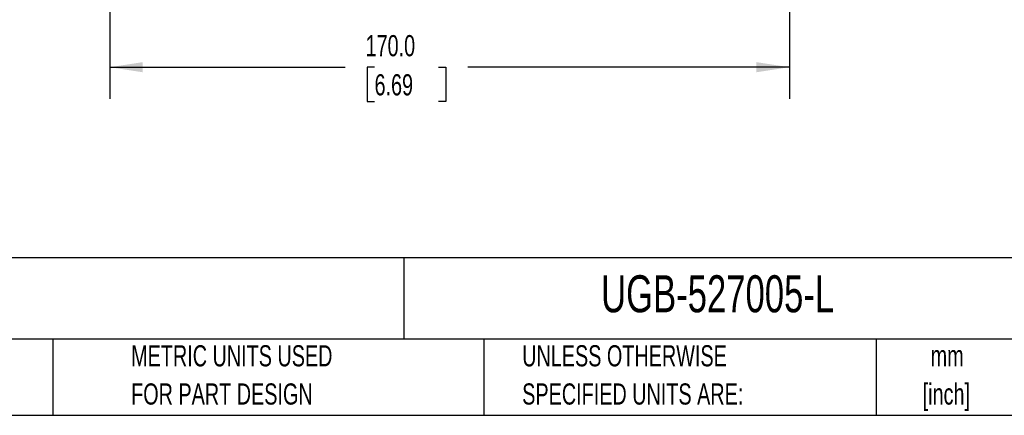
# Model space of a CAD drawing. Header units: millimetres. Extents: x 16 to 683, y 16 to 524.
# Tile 2 of 7: x 293 to 540, y 16 to 115. Entities that reach past the tile are written whole.
import ezdxf

# ---------------------------------------------------------------- set-up
doc = ezdxf.new("R2010")
doc.units = ezdxf.units.MM
doc.header["$LTSCALE"] = 2.5
doc.layers.add('DIMENSIONS', color=140, linetype='Continuous', lineweight=25)
doc.layers.add('TEXT', color=140, linetype='Continuous', lineweight=25)
doc.styles.add('SLDTEXTSTYLE0', font='TXT', dxfattribs={"width": 0.7})
doc.dimstyles.new('SLDDIMSTYLE1', dxfattribs={"dimtxt": 5.39502, "dimasz": 8.255, "dimexe": 0, "dimexo": 0.0625, "dimgap": 1.348755, "dimtad": 0, "dimtih": 1, "dimtoh": 1, "dimrnd": 1e-09, "dimzin": 4, "dimdsep": 46, "dimtxsty": 'SLDTEXTSTYLE0', "dimsah": 1, "dimcen": 0.09, "dimadec": 0, "dimazin": 1, "dimtfac": 1, "dimtofl": 0, "dimtmove": 0, "dimatfit": 3, "dimfxl": 0, "dimfrac": 2, "dimtolj": 1, "dimtzin": 12, "dimarcsym": 0})

# ---------------------------------------------------------------- blocks, each defined once
blk = doc.blocks.new('_D_6')
at = {"layer": 'DIMENSIONS'}
for p, q in [((485.86, 203.79), (485.86, 95.03)), ((315.86, 164.79), (315.86, 95.03)), ((315.86, 102.97), (374.77, 102.97)), ((382.08, 102.97), (380.27, 102.97)), ((380.27, 102.97), (380.27, 94.39)), ((398.11, 102.97), (399.92, 102.97)), ((399.92, 102.97), (399.92, 94.39)), ((485.86, 102.97), (405.42, 102.97)), ((380.27, 94.39), (382.08, 94.39)), ((399.92, 94.39), (398.11, 94.39))]:
    blk.add_line(p, q, dxfattribs=at)
for points in [[(315.86, 102.97), (324.11, 101.7), (324.11, 104.24)], [(485.86, 102.97), (477.6, 104.24), (477.6, 101.7)]]:
    blk.add_solid(points, dxfattribs=at)
at = {"layer": 'DIMENSIONS', "char_height": 5.292, "attachment_point": 1, "style": 'SLDTEXTSTYLE0'}
for s, insert in [('170.0', (379.84, 111)), ('6.69', (382.08, 101.21))]:
    blk.add_mtext(s, dxfattribs=dict(at, insert=insert))

msp = doc.modelspace()

# ---------------------------------------------------------------- linework, layer by layer
at = {"layer": 'TEXT'}
for p, q in [((682.625, 55.315), (15.875, 55.315)), ((389.397, 55.315), (389.397, 34.925)), ((682.625, 34.925), (15.875, 34.925)), ((301.616, 34.925), (301.616, 15.875)), ((409.45, 34.925), (409.45, 15.875)), ((507.561, 34.925), (507.561, 15.875)), ((15.875, 15.875), (682.625, 15.875))]:
    msp.add_line(p, q, dxfattribs=at)

# ---------------------------------------------------------------- texts
at = {"layer": 'TEXT', "style": 'SLDTEXTSTYLE0'}
for s, insert, char_height, attachment_point in [('IDEM REAR ESCAPE HANDLE, ROTARY, LEFT HAND. FOR USE WITH UGB SERIES UNIVERSAL GATE BOXES.', (19.914, 51.551), 4.63021, 1), ('UGB-527005-L', (438.754, 50.911), 9.26042, 1), ('METRIC UNITS USED', (321.196, 33.41), 5.29167, 1), ('UNLESS OTHERWISE', (419.02, 33.41), 5.29167, 1), ('mm', (525.326, 33.403), 5.2917, 2), ('FOR PART DESIGN', (321.196, 23.854), 5.29167, 1), ('SPECIFIED UNITS ARE:', (419.02, 23.854), 5.29167, 1), ('[inch]', (525.116, 23.848), 5.2917, 2)]:
    msp.add_mtext(s, dxfattribs=dict(at, insert=insert, char_height=char_height, attachment_point=attachment_point))

# ---------------------------------------------------------------- dimensions: what is measured, and where the dimension line sits
at = {"layer": 'DIMENSIONS'}
dim = msp.add_linear_dim(base=(485.858, 102.967), p1=(315.858, 167.967), p2=(485.858, 206.967), angle=0, dimstyle='SLDDIMSTYLE1', dxfattribs=at)
dim.commit()
dim.dimension.update_dxf_attribs({"geometry": '_D_6', "text_midpoint": (390.096, 102.967), "dimtype": 160})

doc.saveas('drawing.dxf')
